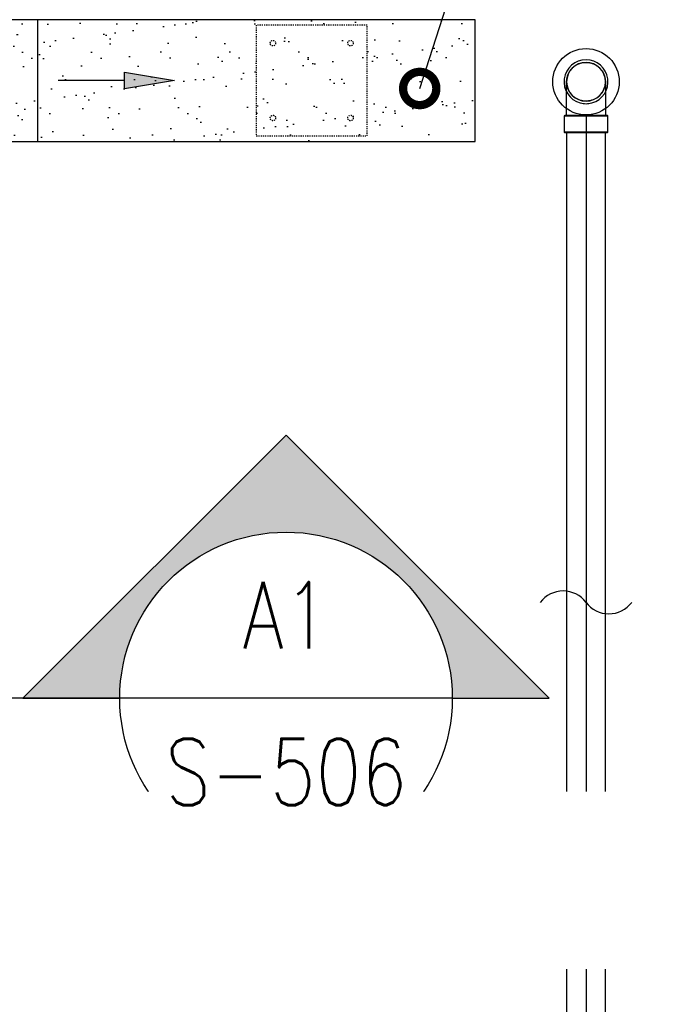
# Model space of a CAD drawing. Header units: inches. Extents: x -1118 to 4898, y -2233 to -529.
# Tile 116 of 124: x 707 to 766, y -796 to -707. Entities that reach past the tile are written whole.
import ezdxf
from ezdxf import colors
from ezdxf.entities.mleader import LeaderData, LeaderLine
from ezdxf.enums import TextEntityAlignment as Align
from ezdxf.math import Vec2, Vec3

# ---------------------------------------------------------------- set-up
doc = ezdxf.new("R2010")
doc.units = ezdxf.units.IN
doc.header["$MEASUREMENT"] = 0
doc.linetypes.add('Dash', pattern=[0.25, 0.125, -0.125])
doc.layers.get('0').update_dxf_attribs({"color": 241})
for name, color, linetype in [('A-FLOR-PATT', 8, 'Continuous'), ('A-FLOR-SLOPE', 172, 'Continuous'), ('G-ANNO-SYMB', 2, 'Continuous'), ('P-DRNS-PIPE', 3, 'Dash'), ('S-ANNO-DIMS', 1, 'Continuous'), ('S-ANNO-NOTE', 2, 'Continuous'), ('S-ANNO-SYMB', 2, 'Continuous'), ('S-DOOR-SOLE', 131, 'Dash'), ('S-DOOR-TRNCH', 173, 'Continuous')]:
    doc.layers.add(name, color=color, linetype=linetype)
doc.layers.add('P-PIPE', color=9, linetype='Continuous', plot=False)
doc.styles.add('Annotative', font='romans.shx', dxfattribs={"width": 0.8, "height": 0.125})
doc.styles.add('ROMANS', font='romans.shx', dxfattribs={"width": 0.8})
doc.dimstyles.new('Annotative', dxfattribs={"dimscale": 0, "dimtxt": 0.125, "dimasz": 0.125, "dimexe": 0.18, "dimexo": 0.0625, "dimgap": 0.09, "dimtad": 1, "dimdec": 3, "dimzin": 3, "dimdsep": 46, "dimlunit": 4, "dimtxsty": 'Annotative', "dimcen": 0.09, "dimclrt": 2, "dimazin": 2, "dimtfac": 1, "dimtdec": 3, "dimtmove": 0, "dimatfit": 0, "dimfxl": 1, "dimtfill": 1, "dimfrac": 2, "dimtolj": 1, "dimtzin": 0, "dimarcsym": 0})

# ---------------------------------------------------------------- blocks, each defined once
blk = doc.blocks.new('*D41')
at = {"layer": 'P-PIPE', "color": 0, "lineweight": -2, "transparency": 16777216}
for p, q in [((758.498, -715.596), (758.498, -845.752)), ((857.498, -715.596), (857.498, -845.752)), ((851.498, -837.112), (764.498, -837.112))]:
    blk.add_line(p, q, dxfattribs=at)
at = {"layer": 'P-PIPE', "color": 0, "transparency": 16777216}
for points in [[(764.498, -836.112), (764.498, -838.112), (758.498, -837.112)], [(851.498, -836.112), (851.498, -838.112), (857.498, -837.112)]]:
    blk.add_solid(points, dxfattribs=at)
at = {"layer": 'P-PIPE', "transparency": 16777216, "char_height": 6, "attachment_point": 5, "style": 'Annotative', "bg_fill": 3, "box_fill_scale": 1.25, "bg_fill_color": 256, "bg_fill_true_color": 13158600, "bg_fill_transparency": 0}
for s, insert in [('\\A1;8\'-3"', (807.998, -829.221)), ('\\A1;[2515]', (807.998, -846.004))]:
    blk.add_mtext(s, dxfattribs=dict(at, insert=insert))
blk = doc.blocks.new('*D42')
at = {"layer": 'P-PIPE', "color": 0, "lineweight": -2, "transparency": 16777216}
for p, q in [((659.498, -715.596), (659.498, -845.752)), ((758.498, -715.596), (758.498, -845.752)), ((752.498, -837.112), (665.498, -837.112))]:
    blk.add_line(p, q, dxfattribs=at)
at = {"layer": 'P-PIPE', "color": 0, "transparency": 16777216}
for points in [[(665.498, -836.112), (665.498, -838.112), (659.498, -837.112)], [(752.498, -836.112), (752.498, -838.112), (758.498, -837.112)]]:
    blk.add_solid(points, dxfattribs=at)
at = {"layer": 'P-PIPE', "transparency": 16777216, "char_height": 6, "attachment_point": 5, "style": 'Annotative', "bg_fill": 3, "box_fill_scale": 1.25, "bg_fill_color": 256, "bg_fill_true_color": 13158600, "bg_fill_transparency": 0}
for s, insert in [('\\A1;8\'-3"', (708.998, -829.221)), ('\\A1;[2515]', (708.998, -846.004))]:
    blk.add_mtext(s, dxfattribs=dict(at, insert=insert))
blk = doc.blocks.new('*D46')
at = {"layer": 'S-ANNO-DIMS', "color": 0, "lineweight": -2, "transparency": 16777216}
for p, q in [((263.498, -762.596), (263.498, -879.545)), ((956.498, -762.593), (956.498, -879.545)), ((950.498, -870.905), (269.498, -870.905))]:
    blk.add_line(p, q, dxfattribs=at)
at = {"layer": 'S-ANNO-DIMS', "color": 0, "transparency": 16777216}
for points in [[(269.498, -869.905), (269.498, -871.905), (263.498, -870.905)], [(950.498, -869.905), (950.498, -871.905), (956.498, -870.905)]]:
    blk.add_solid(points, dxfattribs=at)
at = {"layer": 'S-ANNO-DIMS', "color": 2, "lineweight": -3, "transparency": 16777216, "insert": (610.123, -863.014), "char_height": 6, "width": 166.76633, "attachment_point": 5, "style": 'Annotative'}
blk.add_mtext('\\A1;FLOOR DRAINS @ 8\'-3" OC TYP', dxfattribs=at)
blk = doc.blocks.new('TRENCH SOLE PLATE')
at = {"lineweight": -3, "ltscale": 0.25}
blk.add_lwpolyline([(-5, 5), (-5, -5), (5, -5), (5, 5)], close=True, dxfattribs=at)
for centre in [(-3.5, 3.375), (3.5, 3.375), (-3.5, -3.375), (3.5, -3.375)]:
    blk.add_circle(centre, 0.25, dxfattribs=at)
blk = doc.blocks.new('ARROW')
for p, q in [((-0.09375, -0.015625), (-0.09375, 0.015625)), ((-0.09375, 0.015625), (0, 0)), ((0, 0), (-0.09375, -0.015625))]:
    blk.add_line(p, q)
blk.add_lwpolyline([(-0.09375, 0), (-0.21875, 0)])
blk.add_solid([(-0.09375, 0.015625), (0, 0), (-0.09375, -0.015625)])
blk = doc.blocks.new('*D66')
at = {"layer": 'S-ANNO-DIMS', "color": 0, "lineweight": -2, "transparency": 16777216}
for p, q in [((585.258, -714.493), (585.258, -588.385)), ((981.258, -714.493), (981.258, -588.385)), ((975.258, -597.025), (591.258, -597.025))]:
    blk.add_line(p, q, dxfattribs=at)
at = {"layer": 'S-ANNO-DIMS', "color": 0, "transparency": 16777216}
for points in [[(591.258, -596.025), (591.258, -598.025), (585.258, -597.025)], [(975.258, -596.025), (975.258, -598.025), (981.258, -597.025)]]:
    blk.add_solid(points, dxfattribs=at)
at = {"layer": 'S-ANNO-DIMS', "color": 2, "transparency": 16777216, "insert": (783.258, -588.134), "char_height": 6, "attachment_point": 5, "style": 'Annotative', "bg_fill": 3, "box_fill_scale": 1.25, "bg_fill_color": 256, "bg_fill_true_color": 13158600, "bg_fill_transparency": 0}
blk.add_mtext('\\A1;SOLE PLATES @ 4\'-1 1/2" OC TYP', dxfattribs=at)
blk = doc.blocks.new('_DotSmall')
at = {"color": 0, "linetype": 'ByBlock', "const_width": 0.5}
blk.add_lwpolyline([(-0.0625, 0, 1), (0.0625, 0, 1)], format="xyb", close=True, dxfattribs=at)

msp = doc.modelspace()

# ---------------------------------------------------------------- linework, layer by layer
at = {"layer": 'P-PIPE'}
for p, q in [((756.5186, -715.6607), (756.5186, -717.1607)), ((760.4766, -717.1607), (760.4766, -715.6607)), ((756.7476, -717.1583), (756.7476, -823.2221)), ((760.2476, -823.2221), (760.2476, -717.1583))]:
    msp.add_line(p, q, dxfattribs=at)
at = {"layer": 'P-PIPE', "flags": 128}
for points in [[(756.7476, -712.5979), (756.749, -712.5279), (756.7532, -712.458), (756.7602, -712.3884), (756.7699, -712.3191), (756.7825, -712.2502), (756.7977, -712.1819), (756.8157, -712.1143), (756.8364, -712.0474), (756.8598, -711.9814), (756.8857, -711.9164), (756.9143, -711.8525), (756.9453, -711.7898), (756.9789, -711.7284), (757.0149, -711.6683), (757.0532, -711.6098), (757.0939, -711.5528), (757.1368, -711.4975), (757.1819, -711.444), (757.2291, -711.3923), (757.2783, -711.3425), (757.3295, -711.2948), (757.3826, -711.2491), (757.4374, -711.2056), (757.4939, -711.1643), (757.552, -711.1253), (757.6117, -711.0887), (757.6727, -711.0545), (757.7351, -711.0227), (757.7987, -710.9935), (757.8634, -710.9668), (757.9292, -710.9428), (757.9958, -710.9214), (758.0633, -710.9026), (758.1314, -710.8866), (758.2001, -710.8734), (758.2693, -710.8628), (758.3389, -710.8551), (758.4087, -710.8502), (758.4787, -710.848), (758.4976, -710.8479)], [(758.4976, -710.8479), (758.5676, -710.8493), (758.6374, -710.8535), (758.7071, -710.8605), (758.7764, -710.8703), (758.8452, -710.8828), (758.9135, -710.8981), (758.9812, -710.9161), (759.0481, -710.9367), (759.1141, -710.9601), (759.1791, -710.986), (759.243, -711.0146), (759.3057, -711.0457), (759.3671, -711.0792), (759.4271, -711.1152), (759.4857, -711.1536), (759.5427, -711.1942), (759.598, -711.2371), (759.6515, -711.2822), (759.7032, -711.3294), (759.7529, -711.3787), (759.8007, -711.4298), (759.8464, -711.4829), (759.8899, -711.5377), (759.9312, -711.5942), (759.9701, -711.6524), (760.0068, -711.712), (760.041, -711.7731), (760.0727, -711.8355), (760.102, -711.8991), (760.1286, -711.9638), (760.1527, -712.0295), (760.1741, -712.0961), (760.1928, -712.1636), (760.2088, -712.2317), (760.2221, -712.3005), (760.2326, -712.3697), (760.2404, -712.4392), (760.2453, -712.509), (760.2475, -712.579), (760.2476, -712.5979)], [(758.4976, -714.3479), (758.4276, -714.3465), (758.3577, -714.3423), (758.2881, -714.3353), (758.2188, -714.3255), (758.1499, -714.313), (758.0816, -714.2977), (758.0139, -714.2797), (757.9471, -714.2591), (757.8811, -714.2357), (757.8161, -714.2098), (757.7522, -714.1812), (757.6895, -714.1501), (757.628, -714.1166), (757.568, -714.0806), (757.5094, -714.0422), (757.4525, -714.0016), (757.3972, -713.9587), (757.3436, -713.9136), (757.292, -713.8664), (757.2422, -713.8171), (757.1944, -713.766), (757.1488, -713.7129), (757.1053, -713.6581), (757.064, -713.6016), (757.025, -713.5434), (756.9884, -713.4838), (756.9541, -713.4227), (756.9224, -713.3603), (756.8932, -713.2967), (756.8665, -713.232), (756.8424, -713.1663), (756.821, -713.0997), (756.8023, -713.0322), (756.7863, -712.9641), (756.773, -712.8953), (756.7625, -712.8261), (756.7548, -712.7566), (756.7498, -712.6868), (756.7477, -712.6168), (756.7476, -712.5979)], [(756.7476, -714.4581), (756.7476, -714.3456), (756.7476, -714.2352), (756.7476, -714.1272), (756.7476, -714.0217), (756.7476, -713.9188), (756.7476, -713.8188), (756.7476, -713.7218), (756.7476, -713.628), (756.7476, -713.5375), (756.7476, -713.4504), (756.7476, -713.3669), (756.7476, -713.2871), (756.7476, -713.2111), (756.7476, -713.1392), (756.7476, -713.0713), (756.7476, -713.0076), (756.7476, -712.9482), (756.7476, -712.8932), (756.7476, -712.8427), (756.7476, -712.7967), (756.7476, -712.7554), (756.7476, -712.7188), (756.7476, -712.6869), (756.7476, -712.6598), (756.7476, -712.6376), (756.7476, -712.6203), (756.7476, -712.6079), (756.7476, -712.6004), (756.7476, -712.5979)], [(760.2476, -712.5979), (760.2462, -712.6679), (760.242, -712.7377), (760.235, -712.8074), (760.2252, -712.8767), (760.2127, -712.9456), (760.1974, -713.0139), (760.1794, -713.0815), (760.1587, -713.1484), (760.1354, -713.2144), (760.1094, -713.2794), (760.0809, -713.3433), (760.0498, -713.406), (760.0163, -713.4674), (759.9803, -713.5275), (759.9419, -713.586), (759.9012, -713.643), (759.8583, -713.6983), (759.8132, -713.7518), (759.766, -713.8035), (759.7168, -713.8533), (759.6656, -713.901), (759.6126, -713.9467), (759.5578, -713.9902), (759.5012, -714.0315), (759.4431, -714.0705), (759.3835, -714.1071), (759.3224, -714.1413), (759.26, -714.1731), (759.1964, -714.2023), (759.1317, -714.229), (759.066, -714.253), (758.9993, -714.2744), (758.9319, -714.2931), (758.8637, -714.3092), (758.795, -714.3224), (758.7258, -714.333), (758.6562, -714.3407), (758.5864, -714.3456), (758.5165, -714.3478), (758.4976, -714.3479)], [(760.2476, -712.5979), (760.2476, -712.6004), (760.2476, -712.6078), (760.2476, -712.6202), (760.2476, -712.6374), (760.2476, -712.6596), (760.2476, -712.6866), (760.2476, -712.7184), (760.2476, -712.755), (760.2476, -712.7963), (760.2476, -712.8422), (760.2476, -712.8927), (760.2476, -712.9477), (760.2476, -713.007), (760.2476, -713.0707), (760.2476, -713.1385), (760.2476, -713.2104), (760.2476, -713.2863), (760.2476, -713.3661), (760.2476, -713.4496), (760.2476, -713.5366), (760.2476, -713.6271), (760.2476, -713.7209), (760.2476, -713.8179), (760.2476, -713.9179), (760.2476, -714.0207), (760.2476, -714.1262), (760.2476, -714.2342), (760.2476, -714.3445), (760.2476, -714.457), (760.2476, -714.5014)], [(756.7476, -715.6607), (756.7476, -715.537), (756.7476, -715.4135), (756.7476, -715.2905), (756.7476, -715.1681), (756.7476, -715.0465), (756.7476, -714.926), (756.7476, -714.8067), (756.7476, -714.6888), (756.7476, -714.5725), (756.7476, -714.5014)], [(760.2476, -714.5014), (760.2476, -714.5714), (760.2476, -714.6877), (760.2476, -714.8056), (760.2476, -714.9248), (760.2476, -715.0454), (760.2476, -715.1669), (760.2476, -715.2893), (760.2476, -715.4123), (760.2476, -715.5358), (760.2476, -715.6596), (760.2476, -715.6607)]]:
    msp.add_lwpolyline(points, dxfattribs=at)
at = {"layer": 'P-PIPE'}
for radius, start, end in [(1.979, 90, 254.389728), (1.979, 90, 254.389728), (1.75, 0, 180), (1.75, 90, 270), (1.979, 285.610272, 90), (1.979, 285.610272, 90), (1.75, 270, 90), (1.75, 180, 0), (1.979, 255, 270), (1.979, 255, 270), (1.979, 270, 285), (1.979, 270, 285)]:
    msp.add_arc((758.4976, -712.5979), radius, start, end, dxfattribs=at)
for centre, major_axis, start_param, end_param in [((758.4976, -715.6607), (1.979, 0), 1.5707963, 4.712389), ((758.4976, -715.6607), (-1.979, 0), -0.4858358, 0), ((758.4976, -715.6607), (-1.979, 0), -0.4858358, 0), ((758.4976, -715.6607), (-1.979, 0), -0.4858358, 0), ((758.4976, -715.6607), (-1.979, 0), -0.4858358, 0), ((758.4976, -715.6607), (-1.979, 0), -0.4858358, 0), ((758.4976, -715.6607), (-1.979, 0), -0.4858358, 0), ((758.4976, -715.6607), (-1.979, 0), -0.4858358, 0), ((758.4976, -715.6607), (-1.979, 0), -0.4858358, 0), ((758.4976, -715.6607), (-1.979, 0), 0, 1.3492566), ((758.4976, -715.6607), (-1.979, 0), 0, 1.5707963), ((758.4976, -715.6607), (-1.979, 0), 0, 1.5707963), ((758.4976, -715.6607), (-1.979, 0), 0, 1.5707963), ((758.4976, -715.6607), (-1.979, 0), 0, 1.3492566), ((758.4976, -715.6607), (-1.979, 0), 0, 1.5707963), ((758.4976, -715.6607), (-1.979, 0), 0, 1.5707963), ((758.4976, -715.6607), (-1.979, 0), 0, 1.5707963), ((758.4976, -715.6607), (1.75, 0), 1.5707963, 4.712389), ((758.4976, -715.6607), (1.75, 0), 1.5707963, 4.712389), ((758.4976, -715.6607), (1.75, 0), 1.5707963, 4.712389), ((758.4976, -715.6607), (1.75, 0), 1.5707963, 4.712389), ((758.4976, -715.6607), (1.75, 0), 1.5707963, 4.712389), ((758.4976, -715.6607), (1.75, 0), 1.5707963, 4.712389), ((758.4976, -715.6607), (1.75, 0), 1.5707963, 4.712389), ((758.4976, -715.6607), (1.75, 0), 1.5707963, 4.712389), ((758.4976, -715.6607), (1.75, 0), 1.5707963, 4.712389), ((758.4976, -715.6607), (1.75, 0), 1.5707963, 4.712389), ((758.4976, -715.6607), (1.75, 0), 1.5707963, 4.712389), ((758.4976, -715.6607), (1.75, 0), 1.5707963, 4.712389), ((758.4976, -715.6607), (1.75, 0), 1.5707963, 4.712389), ((758.4976, -715.6607), (1.75, 0), 1.5707963, 4.712389), ((758.4976, -715.6607), (1.75, 0), 1.5707963, 4.712389), ((758.4976, -715.6607), (1.75, 0), 1.5707963, 4.712389), ((758.4976, -715.6607), (1.75, 0), 1.5707963, 4.712389), ((758.4976, -715.6607), (1.75, 0), 1.5707963, 4.712389), ((758.4976, -715.6607), (1.75, 0), 1.5707963, 4.712389), ((758.4976, -715.6607), (1.75, 0), 1.5707963, 4.712389), ((758.4976, -715.6607), (1.75, 0), 1.5707963, 4.712389), ((758.4976, -715.6607), (1.75, 0), 1.5707963, 4.712389), ((758.4976, -715.6607), (1.75, 0), 1.5707963, 4.712389), ((758.4976, -715.6607), (1.75, 0), 1.5707963, 4.712389), ((758.4976, -715.6607), (1.75, 0), 1.5707963, 4.712389), ((758.4976, -715.6607), (1.75, 0), 1.5707963, 4.712389), ((758.4976, -715.6607), (1.75, 0), 1.5707963, 4.712389), ((758.4976, -715.6607), (1.75, 0), 1.5707963, 4.712389), ((758.4976, -715.6607), (-1.979, 0), -1.5707963, -0.4858358), ((758.4976, -715.6607), (-1.979, 0), -1.5707963, -0.4858358), ((758.4976, -715.6607), (-1.979, 0), -1.5707963, -0.4858358), ((758.4976, -715.6607), (-1.979, 0), -1.5707963, -0.4858358), ((758.4976, -715.6607), (-1.979, 0), -1.5707963, -0.4858358), ((758.4976, -715.6607), (-1.979, 0), -1.5707963, -0.4858358), ((758.4976, -715.6607), (-1.979, 0), -1.3492566, -0.4858358), ((758.4976, -715.6607), (-1.979, 0), -1.3492566, -0.4858358), ((758.4976, -715.6607), (1.75, 0), 1.5707963, 3.1415927), ((758.4976, -715.6607), (1.75, 0), 1.5707963, 3.1415927), ((758.4976, -715.6607), (1.75, 0), 1.5707963, 3.1415927), ((758.4976, -715.6607), (1.75, 0), 1.5707963, 3.1415927), ((758.4976, -715.6607), (1.75, 0), 1.5707963, 3.1415927), ((758.4976, -715.6607), (1.75, 0), 1.5707963, 3.1415927), ((758.4976, -715.6607), (1.75, 0), 1.5707963, 4.712389), ((758.4976, -715.6607), (1.75, 0), 1.8219127, 3.1415927), ((758.4976, -715.6607), (1.75, 0), 1.8219127, 3.1415927), ((758.4976, -715.6607), (1.75, 0), 3.1415927, 4.4612726), ((758.4976, -715.6607), (1.75, 0), 3.1415927, 4.712389), ((758.4976, -715.6607), (1.75, 0), 3.1415927, 4.712389), ((758.4976, -715.6607), (1.75, 0), 3.1415927, 4.712389), ((758.4976, -715.6607), (1.75, 0), 3.1415927, 4.4612726), ((758.4976, -715.6607), (1.75, 0), 3.1415927, 4.712389), ((758.4976, -715.6607), (1.75, 0), 3.1415927, 4.712389), ((758.4976, -715.6607), (1.75, 0), 3.1415927, 4.712389), ((758.4976, -715.6607), (-1.979, 0), -1.5707963, -1.3492566), ((758.4976, -715.6607), (-1.979, 0), -1.5707963, -1.3492566), ((758.4976, -715.6607), (1.75, 0), 1.5707963, 1.8219127), ((758.4976, -715.6607), (1.75, 0), 1.5707963, 1.8219127), ((758.4976, -715.6607), (1.75, 0), 4.4612726, 4.712389), ((758.4976, -715.6607), (1.75, 0), 4.4612726, 4.712389), ((758.4976, -715.6607), (-1.979, 0), 1.3492566, 1.5707963), ((758.4976, -715.6607), (-1.979, 0), 1.3492566, 1.5707963), ((758.4976, -715.6607), (-1.979, 0), 3.6274284, 4.712389), ((758.4976, -715.6607), (-1.979, 0), 3.6274284, 4.712389), ((758.4976, -715.6607), (-1.979, 0), 3.6274284, 4.712389), ((758.4976, -715.6607), (-1.979, 0), 3.6274284, 4.712389), ((758.4976, -715.6607), (-1.979, 0), 3.6274284, 4.712389), ((758.4976, -715.6607), (-1.979, 0), 3.6274284, 4.712389), ((758.4976, -715.6607), (-1.979, 0), 3.6274284, 4.712389), ((758.4976, -715.6607), (-1.979, 0), 3.6274284, 4.712389), ((758.4976, -715.6607), (-1.979, 0), 3.6274284, 4.712389), ((758.4976, -715.6607), (-1.979, 0), 3.6274284, 4.712389), ((758.4976, -715.6607), (-1.979, 0), 3.6274284, 4.712389), ((758.4976, -715.6607), (-1.979, 0), 3.6274284, 4.712389), ((758.4976, -715.6607), (1.979, 0), 4.712389, 7.8539816), ((758.4976, -715.6607), (1.75, 0), 4.712389, 7.8539816), ((758.4976, -715.6607), (1.75, 0), 4.712389, 7.8539816), ((758.4976, -715.6607), (1.75, 0), 4.712389, 7.8539816), ((758.4976, -715.6607), (1.75, 0), 4.712389, 7.8539816), ((758.4976, -715.6607), (1.75, 0), 4.712389, 7.8539816), ((758.4976, -715.6607), (1.75, 0), 4.712389, 7.8539816), ((758.4976, -715.6607), (1.75, 0), 4.712389, 7.8539816), ((758.4976, -715.6607), (1.75, 0), 4.712389, 7.8539816), ((758.4976, -715.6607), (1.75, 0), 4.712389, 7.8539816), ((758.4976, -715.6607), (1.75, 0), 4.712389, 7.8539816), ((758.4976, -715.6607), (1.75, 0), 4.712389, 7.8539816), ((758.4976, -715.6607), (1.75, 0), 4.712389, 7.8539816), ((758.4976, -715.6607), (1.75, 0), 4.712389, 7.8539816), ((758.4976, -715.6607), (1.75, 0), 4.712389, 7.8539816), ((758.4976, -715.6607), (1.75, 0), 4.712389, 7.8539816), ((758.4976, -715.6607), (1.75, 0), 4.712389, 7.8539816), ((758.4976, -715.6607), (1.75, 0), 4.712389, 7.8539816), ((758.4976, -715.6607), (1.75, 0), 4.712389, 7.8539816), ((758.4976, -715.6607), (1.75, 0), 4.712389, 7.8539816), ((758.4976, -715.6607), (1.75, 0), 4.712389, 7.8539816), ((758.4976, -715.6607), (1.75, 0), 4.712389, 7.8539816), ((758.4976, -715.6607), (1.75, 0), 4.712389, 7.8539816), ((758.4976, -715.6607), (1.75, 0), 4.712389, 7.8539816), ((758.4976, -715.6607), (1.75, 0), 4.712389, 7.8539816), ((758.4976, -715.6607), (1.75, 0), 4.712389, 7.8539816), ((758.4976, -715.6607), (1.75, 0), 4.712389, 7.8539816), ((758.4976, -715.6607), (1.75, 0), 4.712389, 7.8539816), ((758.4976, -715.6607), (1.75, 0), 4.712389, 7.8539816), ((758.4976, -715.6607), (1.75, 0), 4.712389, 7.8539816), ((758.4976, -715.6607), (1.75, 0), 4.712389, 7.8539816), ((758.4976, -715.6607), (1.75, 0), 4.712389, 7.8539816), ((758.4976, -715.6607), (1.75, 0), 4.712389, 7.8539816), ((758.4976, -715.6607), (1.75, 0), 4.712389, 7.8539816), ((758.4976, -715.6607), (1.75, 0), 4.712389, 7.8539816), ((758.4976, -715.6607), (1.75, 0), 4.712389, 7.8539816), ((758.4976, -715.6607), (1.75, 0), 4.712389, 7.8539816), ((758.4976, -715.6607), (1.75, 0), 4.712389, 7.8539816), ((758.4976, -715.6607), (-1.979, 0), 1.5707963, 3.6274284), ((758.4976, -715.6607), (-1.979, 0), 1.5707963, 3.6274284), ((758.4976, -715.6607), (-1.979, 0), 1.5707963, 3.6274284), ((758.4976, -715.6607), (-1.979, 0), 1.5707963, 3.6274284), ((758.4976, -715.6607), (-1.979, 0), 1.5707963, 3.6274284), ((758.4976, -715.6607), (-1.979, 0), 1.5707963, 3.6274284), ((758.4976, -715.6607), (-1.979, 0), 1.5707963, 3.6274284), ((758.4976, -715.6607), (-1.979, 0), 1.5707963, 3.6274284), ((758.4976, -715.6607), (-1.979, 0), 1.5707963, 3.6274284), ((758.4976, -715.6607), (-1.979, 0), 1.5707963, 3.6274284), ((758.4976, -715.6607), (-1.979, 0), 1.5707963, 3.6274284), ((758.4976, -715.6607), (-1.979, 0), 1.5707963, 3.6274284), ((758.4976, -717.1607), (-1.979, 0), -1.5707963, 0), ((758.4976, -717.1607), (-1.979, 0), -1.5707963, 0), ((758.4976, -717.1607), (-1.979, 0), -1.5707963, 0), ((758.4976, -717.1607), (-1.979, 0), -1.5707963, 0), ((758.4976, -717.1607), (-1.979, 0), -1.5707963, 0), ((758.4976, -717.1607), (-1.979, 0), -1.5707963, 0), ((758.4976, -717.1607), (1.979, 0), 1.5707963, 4.712389), ((758.4976, -717.1607), (-1.979, 0), -1.3492566, 0), ((758.4976, -717.1607), (-1.979, 0), -1.3492566, 0), ((758.4976, -717.1607), (-1.979, 0), 0, 0.4858358), ((758.4976, -717.1607), (-1.979, 0), 0, 1.5707963), ((758.4976, -717.1607), (-1.979, 0), 0, 1.5707963), ((758.4976, -717.1607), (-1.979, 0), 0, 1.5707963), ((758.4976, -717.1607), (-1.979, 0), 0, 0.4858358), ((758.4976, -717.1607), (-1.979, 0), 0, 1.5707963), ((758.4976, -717.1607), (-1.979, 0), 0, 1.5707963), ((758.4976, -717.1607), (-1.979, 0), 0, 1.5707963), ((758.4976, -717.1583), (1.75, 0), 1.5707963, 3.1415927), ((758.4976, -717.1583), (1.75, 0), 1.5707963, 3.1415927), ((758.4976, -717.1583), (1.75, 0), 1.5707963, 3.1415927), ((758.4976, -717.1583), (1.75, 0), 3.1415927, 4.712389), ((758.4976, -717.1583), (1.75, 0), 3.1415927, 4.712389), ((758.4976, -717.1583), (1.75, 0), 3.1415927, 4.712389), ((758.4976, -717.1607), (-1.979, 0), 0.4858358, 1.3492566), ((758.4976, -717.1607), (-1.979, 0), 0.4858358, 1.3492566), ((758.4976, -717.1607), (-1.979, 0), -1.5707963, -1.3492566), ((758.4976, -717.1607), (-1.979, 0), -1.5707963, -1.3492566), ((758.4976, -717.1607), (-1.979, 0), 1.3492566, 1.5707963), ((758.4976, -717.1607), (-1.979, 0), 1.3492566, 1.5707963), ((758.4976, -717.1583), (1.75, 0), 0, 1.5707963), ((758.4976, -717.1607), (-1.979, 0), 2.6557569, 4.712389), ((758.4976, -717.1607), (-1.979, 0), 1.5707963, 4.712389), ((758.4976, -717.1607), (-1.979, 0), 1.5707963, 4.712389), ((758.4976, -717.1607), (-1.979, 0), 1.5707963, 4.712389), ((758.4976, -717.1607), (-1.979, 0), 1.5707963, 4.712389), ((758.4976, -717.1583), (1.75, 0), 0, 1.5707963), ((758.4976, -717.1607), (-1.979, 0), 2.6557569, 4.712389), ((758.4976, -717.1607), (-1.979, 0), 1.5707963, 4.712389), ((758.4976, -717.1607), (-1.979, 0), 1.5707963, 4.712389), ((758.4976, -717.1607), (-1.979, 0), 1.5707963, 4.712389), ((758.4976, -717.1607), (-1.979, 0), 1.5707963, 4.712389), ((758.4976, -717.1583), (1.75, 0), 0, 1.5707963), ((758.4976, -717.1607), (1.979, 0), 4.712389, 7.8539816), ((758.4976, -717.1583), (1.75, 0), 4.712389, 6.2831853), ((758.4976, -717.1583), (1.75, 0), 4.712389, 6.2831853), ((758.4976, -717.1583), (1.75, 0), 4.712389, 6.2831853), ((758.4976, -717.1607), (-1.979, 0), 1.5707963, 2.6557569), ((758.4976, -717.1607), (-1.979, 0), 1.5707963, 2.6557569)]:
    msp.add_ellipse(centre, major_axis=major_axis, ratio=0.0104161, start_param=start_param, end_param=end_param, dxfattribs=at)

# ---------------------------------------------------------------- leaders
at = {"layer": 'S-ANNO-NOTE', "lineweight": -3}
ml = msp.add_multileader_mtext('Standard', dxfattribs=at)
ml.set_content('SOLE\\PPLATES', color=256, style='Annotative')
ml.set_leader_properties(color=1, linetype='ByLayer', lineweight=-1)
ml.build(insert=Vec2(0, 0))
ml.multileader.update_dxf_attribs({"text_right_attachment_type": 3, "dogleg_length": 0.125, "arrow_head_size": 6, "scale": 48})
ctx = ml.context
ctx.base_point, ctx.scale, ctx.char_height, ctx.arrow_head_size, ctx.landing_gap_size, ctx.plane_origin = Vec3(-914.109, -656.8882), 48, 6, 6, 4.32, Vec3(-893.0239, -645.7193)
ctx.right_attachment = 3
notes = []
notes.append((ctx, [(1, (1, 1, 0), (-920.109, -656.8882), (1, 0), 6, [(1, [(-930.2742, -707.4932)], 0, [])])]))
ctx.mtext.insert, ctx.mtext.width, ctx.mtext.flow_direction = Vec3(-909.789, -653.8882), 54.278709, 5
ml = msp.add_multileader_mtext('Standard', dxfattribs=at)
ml.set_content('SOLE\\PPLATES', color=256, style='Annotative')
ml.set_leader_properties(color=1, linetype='ByLayer', lineweight=-1)
ml.build(insert=Vec2(0, 0))
ml.multileader.update_dxf_attribs({"text_right_attachment_type": 3, "dogleg_length": 0.125, "arrow_head_size": 6, "scale": 48})
ctx = ml.context
ctx.base_point, ctx.scale, ctx.char_height, ctx.arrow_head_size, ctx.landing_gap_size, ctx.plane_origin = Vec3(701.4867, -657.5973), 48, 6, 6, 4.32, Vec3(722.5718, -646.4284)
ctx.right_attachment = 3
notes.append((ctx, [(1, (1, 1, 0), (695.4867, -657.5973), (1, 0), 6, [(1, [(686.0715, -708.2023)], 0, [])])]))
ctx.mtext.insert, ctx.mtext.width, ctx.mtext.flow_direction = Vec3(705.8067, -654.5973), 54.278709, 5
ml = msp.add_multileader_mtext('Standard', dxfattribs=at)
ml.set_content('OUTSIDE EDGE\\POF TRENCH', color=256, style='Annotative')
ml.set_leader_properties(color=1, linetype='ByLayer', lineweight=-1)
ml.build(insert=Vec2(0, 0))
ml.multileader.update_dxf_attribs({"text_right_attachment_type": 3, "dogleg_length": 0.125, "arrow_head_size": 6, "scale": 48})
ctx = ml.context
ctx.base_point, ctx.scale, ctx.char_height, ctx.arrow_head_size, ctx.landing_gap_size, ctx.plane_origin = Vec3(-166.0722, -661.5672), 48, 6, 6, 4.32, Vec3(-167.7061, -497.8651)
ctx.right_attachment = 3
notes.append((ctx, [(1, (1, 1, 0), (-100.2322, -671.5672), (-1, 0), 6, [(1, [(-89.6918, -736.9955), (-69.4269, -747.9957)], 0, [])])]))
ctx.mtext.insert, ctx.mtext.width, ctx.mtext.flow_direction = Vec3(-161.7522, -658.5672), 55.247576, 5
ml = msp.add_multileader_mtext('Standard', dxfattribs=at)
ml.set_content('1:100 SLOPE (TYP)', color=256, style='Annotative')
ml.set_leader_properties(color=1, linetype='ByLayer', lineweight=-1)
ml.build(insert=Vec2(0, 0))
ml.multileader.update_dxf_attribs({"text_right_attachment_type": 3, "dogleg_length": 0.125, "arrow_head_size": 6, "scale": 48})
ctx = ml.context
ctx.base_point, ctx.scale, ctx.char_height, ctx.arrow_head_size, ctx.landing_gap_size, ctx.plane_origin = Vec3(-492.4816, -827.6774), 48, 6, 6, 4.32, Vec3(-465.3879, -788.5193)
ctx.right_attachment = 3
notes.append((ctx, [(1, (1, 1, 0), (-498.4816, -827.6774), (1, 0), 6, [(1, [(-506.2293, -742.4999), (-515.9742, -742.4999)], 0, [])])]))
ctx.mtext.insert, ctx.mtext.width, ctx.mtext.flow_direction = Vec3(-488.1616, -823.6774), 74.625012, 5
ml = msp.add_multileader_mtext('Standard', dxfattribs=at)
ml.set_content('3"%%C DRAIN OUTLET (TYP)', color=256, style='Annotative')
ml.set_leader_properties(color=1, linetype='ByLayer', lineweight=-1)
ml.build(insert=Vec2(0, 0))
ml.multileader.update_dxf_attribs({"text_right_attachment_type": 3, "dogleg_length": 0.125, "arrow_head_size": 6, "scale": 48})
ctx = ml.context
ctx.base_point, ctx.scale, ctx.char_height, ctx.arrow_head_size, ctx.landing_gap_size, ctx.plane_origin = Vec3(-821.7947, -761.9204), 48, 6, 6, 4.32, Vec3(-800.7096, -750.7515)
ctx.right_attachment = 3
notes.append((ctx, [(1, (1, 1, 0), (-827.7947, -761.9204), (1, 0), 6, [(1, [(-857.602, -744.3767)], 0, [])])]))
ctx.mtext.insert, ctx.mtext.width, ctx.mtext.flow_direction = Vec3(-817.4747, -757.9204), 54.278709, 5
for ctx, leaders in notes:
    for number, flags, end, landing, length, lines in leaders:
        leader = LeaderData()
        leader.index, (leader.has_last_leader_line, leader.has_dogleg_vector, leader.attachment_direction) = number, flags
        leader.last_leader_point, leader.dogleg_vector, leader.dogleg_length = Vec3(end), Vec3(landing), length
        for number, points, colour, breaks in lines:
            line = LeaderLine()
            line.index, line.vertices, line.color, line.breaks = number, Vec3.list(points), colors.encode_raw_color(colour), breaks
            leader.lines.append(line)
        ctx.leaders.append(leader)

# ---------------------------------------------------------------- next in the draw order: dimensions: what is measured, and where the dimension line sits
at = {"layer": 'P-PIPE'}
dim = msp.add_linear_dim(base=(758.4976, -837.1124), p1=(857.4976, -712.5965), p2=(758.4976, -712.5965), angle=180, dimstyle='Annotative', override={"dimpost": '\\X', "dimclrt": 256}, dxfattribs=at)
dim.commit()
dim.dimension.update_dxf_attribs({"geometry": '*D41', "text_midpoint": (807.9976, -837.1124)})

# ---------------------------------------------------------------- next in the draw order: dimensions: what is measured, and where the dimension line sits
dim = msp.add_linear_dim(base=(659.4976, -837.1124), p1=(758.4976, -712.5965), p2=(659.4976, -712.5965), angle=180, dimstyle='Annotative', override={"dimpost": '\\X', "dimclrt": 256}, dxfattribs=at)
dim.commit()
dim.dimension.update_dxf_attribs({"geometry": '*D42', "text_midpoint": (708.9976, -837.1124)})

# ---------------------------------------------------------------- next in the draw order: hatches: boundary and pattern name
at = {"layer": 'A-FLOR-PATT'}
h = msp.add_hatch(dxfattribs=at)
h.set_pattern_fill('AR-SAND', color=256, scale=2)
h.set_pattern_definition([(37.5, (-198.125, -0.0024), (-0.125987, 3.8536475), [0, -3.04, 0, -3.4, 0, -3.25]), (7.5, (-198.125, -0.0024), (3.539553, 5.644292), [0, -1.64, 0, -2.74, 0, -1.05]), (327.5, (-200.585, -0.0024), (6.228284, 0.011318), [0, -1, 0, -3.6, 0, -4.7]), (317.5, (-200.585, -0.0024), (6.012253, 1.75535), [0, -0.5, 0, -2.36, 0, -2.7])])
h.paths.add_polyline_path([(748.4976, -706.9956), (669.4976, -706.9956), (669.4976, -717.9956), (748.4976, -717.9956)])
at = {"layer": 'G-ANNO-SYMB', "lineweight": -3}
h = msp.add_hatch(color=256, dxfattribs=at)
edge = h.paths.add_edge_path()
edge.add_line((746.4322, -768.2549), (755.1797, -768.2549))
edge.add_line((755.1797, -768.2549), (731.4323, -744.5074))
edge.add_line((731.4323, -744.5074), (707.6848, -768.2549))
edge.add_line((707.6848, -768.2549), (716.4323, -768.2549))
edge.add_arc((731.4323, -768.2549), 15, 0, 180, ccw=False)

# ---------------------------------------------------------------- next in the draw order: linework, layer by layer
at = {"layer": 'A-FLOR-SLOPE', "lineweight": -3}
msp.add_line((708.9976, -706.9956), (708.9976, -717.9956), dxfattribs=at)
at = {"layer": 'G-ANNO-SYMB', "lineweight": -3}
for p, q in [((707.6848, -768.2549), (731.4323, -744.5074)), ((731.4323, -744.5074), (755.1797, -768.2549)), ((746.4322, -768.2549), (716.4323, -768.2549))]:
    msp.add_line(p, q, dxfattribs=at)
msp.add_lwpolyline([(716.4323, -768.2549), (692.7362, -768.2549), (692.7362, -713.2037), (624.8557, -713.2037)], dxfattribs=at)
at = {"layer": 'G-ANNO-SYMB', "lineweight": -3, "flags": 128}
msp.add_lwpolyline([(746.4322, -768.2549), (755.1797, -768.2549), (731.4323, -744.5074), (707.6848, -768.2549), (716.4323, -768.2549, -1), (746.4322, -768.2549)], format="xyb", close=True, dxfattribs=at)
at = {"layer": 'G-ANNO-SYMB', "lineweight": -3}
msp.add_circle((731.4323, -768.2549), 15, dxfattribs=at)
at = {"layer": 'P-DRNS-PIPE', "lineweight": -3}
msp.add_line((758.4976, -715.5979), (758.4976, -759.5979), dxfattribs=at)
at = {"layer": 'P-DRNS-PIPE', "linetype": 'Continuous', "lineweight": -3}
msp.add_circle((758.4976, -712.5979), 3, dxfattribs=at)
for centre, start, end in [((756.4351, -761.1448), 36.869898, 143.130102), ((760.5601, -758.051), 216.869898, 323.130102)]:
    msp.add_arc(centre, 2.5781, start, end, dxfattribs=at)
at = {"layer": 'S-DOOR-TRNCH', "lineweight": -3}
msp.add_lwpolyline([(748.4976, -706.9956), (669.4976, -706.9956), (669.4976, -717.9956), (748.4976, -717.9956)], close=True, dxfattribs=at)

# ---------------------------------------------------------------- next in the draw order: block references
at = {"layer": 'S-ANNO-SYMB', "xscale": 48, "yscale": 48, "zscale": 48}
msp.add_blockref('ARROW', (721.37, -712.4956), dxfattribs=at)
at = {"layer": 'S-DOOR-SOLE'}
msp.add_blockref('TRENCH SOLE PLATE', (733.7476, -712.4922), dxfattribs=at)

# ---------------------------------------------------------------- next in the draw order: texts
at = {"layer": 'G-ANNO-SYMB', "color": 1, "lineweight": -3, "style": 'ROMANS', "width": 0.8}
for tag, text, p in [('A1', 'X#', (731.4323, -760.7549)), ('S-506', '', (731.4323, -774.9111))]:
    msp.add_attdef(tag, text=text, height=6, dxfattribs=at).set_placement(p, align=Align.MIDDLE_CENTER)

# ---------------------------------------------------------------- next in the draw order: dimensions: what is measured, and where the dimension line sits
at = {"layer": 'S-ANNO-DIMS', "lineweight": -3}
dim = msp.add_linear_dim(base=(263.4976, -870.905), p1=(956.4976, -759.5931), p2=(263.4976, -759.5955), angle=180, text='FLOOR DRAINS @ 8\'-3" OC TYP', dimstyle='Annotative', override={"dimpost": '\\X', "dimtfill": 0}, dxfattribs=at)
dim.commit()
dim.dimension.update_dxf_attribs({"geometry": '*D46', "text_midpoint": (610.1226, -870.905), "dimtype": 160})

# ---------------------------------------------------------------- next in the draw order: leaders
at = {"layer": 'S-ANNO-NOTE', "lineweight": -3}
ml = msp.add_multileader_mtext('Standard', dxfattribs=at)
ml.set_content('SOLE\\PPLATES', color=256, style='Annotative')
ml.set_leader_properties(color=1, linetype='ByLayer', lineweight=-1)
ml.build(insert=Vec2(0, 0))
ml.multileader.update_dxf_attribs({"text_right_attachment_type": 3, "dogleg_length": 0.125, "arrow_head_size": 6, "scale": 48})
ctx = ml.context
ctx.base_point, ctx.scale, ctx.char_height, ctx.arrow_head_size, ctx.landing_gap_size, ctx.plane_origin = Vec3(106.8582, -779.6996), 48, 6, 6, 4.32, Vec3(104.715, -768.5307)
ctx.right_attachment = 3
notes = []
notes.append((ctx, [(1, (1, 1, 0), (100.8582, -779.6996), (1, 0), 6, [(0, [(75.0105, -747.4999), (123.0105, -747.4999)], 0, [])])]))
ctx.mtext.insert, ctx.mtext.width, ctx.mtext.flow_direction = Vec3(111.1782, -776.6996), 54.278709, 5
ml = msp.add_multileader_mtext('Standard', dxfattribs=at)
ml.set_content('3" %%C DRAIN OUTLET (TYP)', color=256, style='Annotative')
ml.set_leader_properties(color=1, linetype='ByLayer', lineweight=-1)
ml.build(insert=Vec2(0, 0))
ml.multileader.update_dxf_attribs({"text_right_attachment_type": 3, "dogleg_length": 0.125, "arrow_head_size": 6, "scale": 48})
ctx = ml.context
ctx.base_point, ctx.scale, ctx.char_height, ctx.arrow_head_size, ctx.landing_gap_size, ctx.plane_origin = Vec3(292.7069, -803.3529), 48, 6, 6, 4.32, Vec3(320.5149, -765.9703)
ctx.right_attachment = 3
notes.append((ctx, [(1, (1, 1, 0), (286.7069, -803.3529), (1, 0), 6, [(1, [(263.6226, -759.5955)], 0, [])])]))
ctx.mtext.insert, ctx.mtext.width, ctx.mtext.flow_direction = Vec3(297.0269, -799.3529), 54.278709, 5
for ctx, leaders in notes:
    for number, flags, end, landing, length, lines in leaders:
        leader = LeaderData()
        leader.index, (leader.has_last_leader_line, leader.has_dogleg_vector, leader.attachment_direction) = number, flags
        leader.last_leader_point, leader.dogleg_vector, leader.dogleg_length = Vec3(end), Vec3(landing), length
        for number, points, colour, breaks in lines:
            line = LeaderLine()
            line.index, line.vertices, line.color, line.breaks = number, Vec3.list(points), colors.encode_raw_color(colour), breaks
            leader.lines.append(line)
        ctx.leaders.append(leader)

# ---------------------------------------------------------------- next in the draw order: dimensions: what is measured, and where the dimension line sits
at = {"layer": 'S-ANNO-DIMS'}
dim = msp.add_linear_dim(base=(585.2583, -597.0254), p1=(981.2583, -717.4932), p2=(585.2583, -717.4932), angle=180, text='SOLE PLATES @ 4\'-1 1/2" OC TYP', dimstyle='Annotative', override={"dimpost": '\\X'}, dxfattribs=at)
dim.commit()
dim.dimension.update_dxf_attribs({"geometry": '*D66', "text_midpoint": (783.2583, -588.134)})

# ---------------------------------------------------------------- next in the draw order: leaders
at = {"layer": 'S-ANNO-NOTE', "lineweight": -3}
ml = msp.add_multileader_mtext('Standard', dxfattribs=at)
ml.set_content('OUTSIDE EDGE\\POF TRENCH', color=256, style='Annotative')
ml.set_leader_properties(color=1, linetype='ByLayer', lineweight=-1)
ml.build(insert=Vec2(0, 0))
ml.multileader.update_dxf_attribs({"text_right_attachment_type": 3, "dogleg_length": 0.125, "arrow_head_size": 6, "scale": 48})
ctx = ml.context
ctx.base_point, ctx.scale, ctx.char_height, ctx.arrow_head_size, ctx.landing_gap_size, ctx.plane_origin = Vec3(412.9966, -645.9678), 48, 6, 6, 4.32, Vec3(474.4705, -467.8652)
ctx.right_attachment = 3
notes = []
notes.append((ctx, [(1, (1, 1, 0), (406.9966, -645.9678), (1, 0), 6, [(1, [(396.4562, -706.9956), (376.1914, -717.9958)], 0, [])])]))
ctx.mtext.insert, ctx.mtext.width, ctx.mtext.flow_direction = Vec3(417.3166, -642.9678), 55.247576, 5
ml = msp.add_multileader_mtext('Standard', dxfattribs=at)
ml.set_content('GROUT\\PFILL', color=256, style='Annotative')
ml.set_leader_properties(color=1, linetype='ByLayer', lineweight=-1)
ml.set_arrow_properties(name='DOTSMALL')
ml.build(insert=Vec2(0, 0))
ml.multileader.update_dxf_attribs({"text_right_attachment_type": 3, "dogleg_length": 0.125, "arrow_head_size": 6, "scale": 48})
ctx = ml.context
ctx.base_point, ctx.scale, ctx.char_height, ctx.arrow_head_size, ctx.landing_gap_size, ctx.plane_origin = Vec3(-858, -656.4494), 48, 6, 6, 4.32, Vec3(-817.9336, -645.2806)
ctx.right_attachment = 3
notes.append((ctx, [(1, (1, 1, 0), (-864, -656.4494), (1, 0), 6, [(1, [(-872.1013, -712.4965)], 0, [])])]))
ctx.mtext.insert, ctx.mtext.width, ctx.mtext.flow_direction = Vec3(-853.68, -653.4494), 54.278709, 5
ml = msp.add_multileader_mtext('Standard', dxfattribs=at)
ml.set_content('GROUT\\PFILL', color=256, style='Annotative')
ml.set_leader_properties(color=1, linetype='ByLayer', lineweight=-1)
ml.set_arrow_properties(name='DOTSMALL')
ml.build(insert=Vec2(0, 0))
ml.multileader.update_dxf_attribs({"text_right_attachment_type": 3, "dogleg_length": 0.125, "arrow_head_size": 6, "scale": 48})
ctx = ml.context
ctx.base_point, ctx.scale, ctx.char_height, ctx.arrow_head_size, ctx.landing_gap_size, ctx.plane_origin = Vec3(767.6617, -657.1586), 48, 6, 6, 4.32, Vec3(797.6621, -645.9897)
ctx.right_attachment = 3
notes.append((ctx, [(1, (1, 1, 0), (761.6617, -657.1586), (1, 0), 6, [(1, [(743.4944, -713.2057)], 0, [])])]))
ctx.mtext.insert, ctx.mtext.width, ctx.mtext.flow_direction = Vec3(771.9817, -654.1586), 54.278709, 5
for ctx, leaders in notes:
    for number, flags, end, landing, length, lines in leaders:
        leader = LeaderData()
        leader.index, (leader.has_last_leader_line, leader.has_dogleg_vector, leader.attachment_direction) = number, flags
        leader.last_leader_point, leader.dogleg_vector, leader.dogleg_length = Vec3(end), Vec3(landing), length
        for number, points, colour, breaks in lines:
            line = LeaderLine()
            line.index, line.vertices, line.color, line.breaks = number, Vec3.list(points), colors.encode_raw_color(colour), breaks
            leader.lines.append(line)
        ctx.leaders.append(leader)

# ---------------------------------------------------------------- next in the draw order: leaders
ml = msp.add_multileader_mtext('Standard', dxfattribs=at)
ml.set_content('HIGH POINT AT MIDPOINT\\PBETWEEN DRAINS, (TYP)', color=256, style='Annotative')
ml.set_leader_properties(color=1, linetype='ByLayer', lineweight=-1)
ml.build(insert=Vec2(0, 0))
ml.multileader.update_dxf_attribs({"text_right_attachment_type": 3, "dogleg_length": 0.125, "arrow_head_size": 6, "scale": 48})
ctx = ml.context
ctx.base_point, ctx.scale, ctx.char_height, ctx.arrow_head_size, ctx.landing_gap_size, ctx.plane_origin = Vec3(353.6626, -780.6941), 48, 6, 6, 4.32, Vec3(256.5849, -872.9019)
ctx.right_attachment = 3
notes = []
notes.append((ctx, [(1, (1, 1, 0), (347.6626, -780.6941), (1, 0), 6, [(0, [(313.1226, -712.4956)], 0, [])])]))
ctx.mtext.insert, ctx.mtext.width, ctx.mtext.flow_direction = Vec3(357.9826, -776.6941), 94.581793, 5
ctx.mtext.has_bg_fill, ctx.mtext.bg_color, ctx.mtext.bg_scale_factor, ctx.mtext.bg_transparency, ctx.mtext.use_window_bg_color = 1, -1073741824, 1, 0, 1
for ctx, leaders in notes:
    for number, flags, end, landing, length, lines in leaders:
        leader = LeaderData()
        leader.index, (leader.has_last_leader_line, leader.has_dogleg_vector, leader.attachment_direction) = number, flags
        leader.last_leader_point, leader.dogleg_vector, leader.dogleg_length = Vec3(end), Vec3(landing), length
        for number, points, colour, breaks in lines:
            line = LeaderLine()
            line.index, line.vertices, line.color, line.breaks = number, Vec3.list(points), colors.encode_raw_color(colour), breaks
            leader.lines.append(line)
        ctx.leaders.append(leader)

doc.saveas('drawing.dxf')
